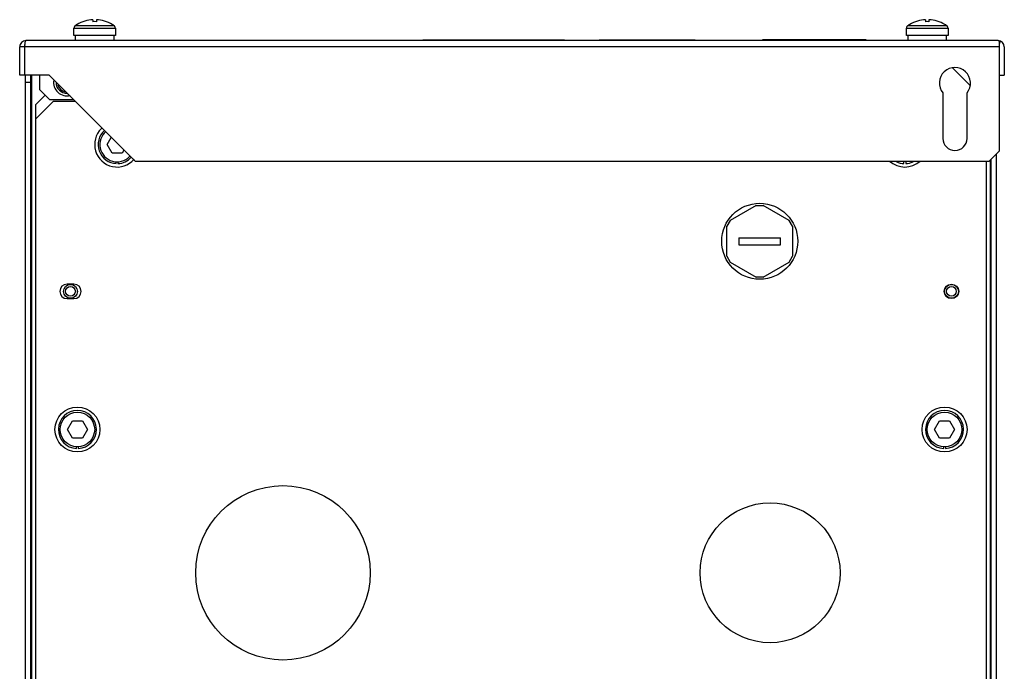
# Model space of a CAD drawing. Header units: millimetres. Extents: x 40 to 325, y 86 to 413.
# Tile 3 of 3: x 40 to 325, y 225 to 413. Entities that reach past the tile are written whole.
import ezdxf

# ---------------------------------------------------------------- set-up
doc = ezdxf.new("R2010")
doc.units = ezdxf.units.MM
doc.header["$LTSCALE"] = 32.711303
doc.layers.get('0').update_dxf_attribs({"linetype": 'CONTINUOUS'})

msp = doc.modelspace()

# ---------------------------------------------------------------- linework, layer by layer
at = {"color": 7, "linetype": 'CONTINUOUS'}
for p, q in [((55.22, 408.64), (55.22, 410.72)), ((55.22, 410.72), (67.22, 410.72)), ((55.66, 411.55), (66.77, 411.55)), ((56.1, 411.83), (56.13, 411.83)), ((60.72, 413.21), (60.72, 412.63)), ((61.71, 413.21), (61.71, 412.63)), ((66.3, 411.83), (66.34, 411.83)), ((67.22, 410.72), (67.22, 408.64)), ((296.22, 408.64), (296.22, 410.72)), ((296.22, 410.72), (308.22, 410.72)), ((296.66, 411.55), (307.77, 411.55)), ((297.1, 411.83), (297.13, 411.83)), ((301.72, 413.21), (301.72, 412.63)), ((302.71, 413.21), (302.71, 412.63)), ((307.3, 411.83), (307.34, 411.83)), ((308.22, 410.72), (308.22, 408.64)), ((67.22, 408.64), (55.22, 408.64)), ((55.72, 407.14), (55.72, 408.64)), ((66.72, 408.64), (66.72, 407.14)), ((308.22, 408.64), (296.22, 408.64)), ((296.72, 407.14), (296.72, 408.64)), ((307.72, 408.64), (307.72, 407.14)), ((39.52, 397.14), (39.52, 405.34)), ((323.02, 405.34), (39.52, 405.34)), ((41.02, 397.14), (41.02, 405.34)), ((322.72, 407.14), (41.32, 407.14)), ((156.22, 407.14), (156.22, 407.34)), ((156.22, 407.34), (197.22, 407.34)), ((157.72, 407.34), (157.72, 407.14)), ((185.72, 407.34), (185.72, 407.14)), ((197.22, 407.34), (197.22, 407.14)), ((207.22, 407.14), (207.22, 407.34)), ((207.22, 407.34), (235.02, 407.34)), ((235.02, 407.34), (235.02, 407.14)), ((254.52, 407.34), (254.52, 407.14)), ((284.52, 407.34), (254.52, 407.34)), ((266.85, 407.44), (266.85, 407.34)), ((266.85, 407.44), (273.52, 407.44)), ((269.52, 407.44), (269.52, 407.34)), ((270.85, 407.44), (270.85, 407.34)), ((273.52, 407.44), (273.52, 407.34)), ((284.52, 407.34), (284.52, 407.14)), ((323.36, 407.02), (323.02, 406.13)), ((323.02, 407.02), (323.02, 375.14)), ((324.52, 405.34), (324.52, 397.14)), ((314.64, 394.12), (309.48, 399.28)), ((48.02, 397.14), (39.52, 397.14)), ((41.22, 194.04), (41.22, 397.14)), ((42.72, 194.04), (42.72, 397.14)), ((43.02, 194.04), (43.02, 397.14)), ((45.22, 397.14), (45.22, 393.04)), ((48.02, 397.14), (73.02, 372.14)), ((323.02, 397.14), (324.52, 397.14)), ((42.72, 395.04), (41.22, 395.04)), ((46.92, 391.34), (44.22, 388.64)), ((45.22, 393.04), (48.22, 390.04)), ((306.72, 392.01), (306.72, 378.84)), ((313.72, 378.84), (313.72, 392.01)), ((49.22, 389.54), (44.22, 384.54)), ((44.22, 199.54), (44.22, 388.64)), ((55.12, 390.04), (48.22, 390.04)), ((55.62, 389.54), (49.22, 389.54)), ((64.83, 377.04), (66.03, 379.12)), ((66.27, 374.54), (64.83, 377.04)), ((69.16, 374.54), (66.27, 374.54)), ((69.69, 375.46), (69.16, 374.54)), ((320.02, 372.14), (323.02, 375.14)), ((322.22, 194.04), (322.22, 374.34)), ((67.47, 371.55), (67.47, 372.05)), ((67.97, 372.05), (67.97, 371.55)), ((320.02, 372.14), (73.02, 372.14)), ((295.47, 371.55), (295.47, 372.05)), ((295.97, 372.05), (295.97, 371.55)), ((319.22, 372.14), (319.22, 199.54)), ((320.42, 372.54), (320.42, 194.04)), ((320.72, 194.04), (320.72, 372.84)), ((252.74, 359.44), (245.2, 355.09)), ((252.74, 359.44), (254.7, 359.44)), ((262.24, 355.09), (254.7, 359.44)), ((245.2, 355.09), (244.22, 353.39)), ((263.22, 353.39), (262.24, 355.09)), ((244.22, 344.69), (244.22, 353.39)), ((263.22, 353.39), (263.22, 344.69)), ((247.72, 350.04), (247.72, 348.04)), ((247.72, 350.04), (259.72, 350.04)), ((247.72, 348.04), (259.72, 348.04)), ((259.72, 348.04), (259.72, 350.04)), ((244.22, 344.69), (245.2, 342.99)), ((245.2, 342.99), (252.74, 338.64)), ((254.7, 338.64), (262.24, 342.99)), ((262.24, 342.99), (263.22, 344.69)), ((55.22, 336.64), (53.22, 336.64)), ((254.7, 338.64), (252.74, 338.64)), ((53.22, 332.44), (55.22, 332.44)), ((53.33, 294.54), (54.77, 297.04)), ((54.77, 297.04), (57.66, 297.04)), ((57.66, 297.04), (59.1, 294.54)), ((304.33, 294.54), (305.77, 297.04)), ((305.77, 297.04), (308.66, 297.04)), ((308.66, 297.04), (310.1, 294.54)), ((54.77, 292.04), (53.33, 294.54)), ((59.1, 294.54), (57.66, 292.04)), ((305.77, 292.04), (304.33, 294.54)), ((310.1, 294.54), (308.66, 292.04)), ((57.66, 292.04), (54.77, 292.04)), ((308.66, 292.04), (305.77, 292.04)), ((55.97, 289.05), (55.97, 289.55)), ((56.47, 289.55), (56.47, 289.05)), ((306.97, 289.05), (306.97, 289.55)), ((307.47, 289.55), (307.47, 289.05))]:
    msp.add_line(p, q, dxfattribs=at)
for centre, radius in [((253.72, 349.04), 11), ((54.22, 334.54), 2), ((309.22, 334.54), 2.1), ((309.22, 334.54), 2), ((54.22, 334.54), 1.41), ((309.22, 334.54), 1.41), ((56.22, 294.54), 6.5), ((56.22, 294.54), 5), ((307.22, 294.54), 6.5), ((307.22, 294.54), 5), ((115.72, 253.04), 25.25), ((256.72, 253.04), 20.25)]:
    msp.add_circle(centre, radius, dxfattribs=at)
for centre, radius, start, end in [((56.22, 410.72), 1, 123.749, 180), ((61.22, 403.24), 10, 120.7955, 123.749), ((61.22, 403.24), 9.98, 92.8424, 120.6216), ((61.22, 403.24), 9.4, 86.9828, 93.0172), ((61.22, 403.24), 9.98, 59.3784, 87.1576), ((61.22, 403.24), 10, 56.251, 59.2045), ((66.22, 410.72), 1, 0, 56.251), ((297.22, 410.72), 1, 123.749, 180), ((302.22, 403.24), 10, 120.7955, 123.749), ((302.22, 403.24), 9.98, 92.8424, 120.6216), ((302.22, 403.24), 9.4, 86.9828, 93.0172), ((302.22, 403.24), 9.98, 59.3784, 87.1576), ((302.22, 403.24), 10, 56.251, 59.2045), ((307.22, 410.72), 1, 0, 56.251), ((41.32, 405.34), 1.8, 90, 180.0001), ((57.66, 405.14), 16.64, 178.1437, 179.3086), ((322.72, 405.34), 1.8, 0, 90), ((310.22, 394.84), 4.5, 321.0576, 218.9424), ((53.22, 395.04), 3.9, 170.1037, 284.0316), ((53.22, 395.04), 3.17, 180, 271.1104), ((53.22, 395.04), 2.77, 192.9166, 259.0777), ((67.72, 377.04), 6.5, 134.6649, 319.1943), ((67.72, 377.04), 5.5, 132.0424, 267.3947), ((67.72, 377.04), 5, 130.1382, 315.8299), ((310.22, 378.84), 3.5, 180, 360), ((67.72, 377.04), 5.5, 272.6053, 317.9652), ((295.72, 377.04), 6.5, 226.9922, 312.9967), ((295.72, 377.04), 5.5, 244.1449, 267.3947), ((295.72, 377.04), 5.5, 272.6053, 295.8551), ((53.22, 334.54), 2.1, 90, 270), ((55.22, 334.54), 2.1, 270, 90), ((56.22, 294.54), 5.5, 272.6053, 267.3947), ((307.22, 294.54), 5.5, 272.6053, 267.3947)]:
    msp.add_arc(centre, radius, start, end, dxfattribs=at)
msp.add_open_spline([(41.03, 405.68), (41.03, 405.87), (41.05, 406.22), (41.12, 406.69), (41.18, 406.97), (41.27, 407.14), (41.32, 407.14)], degree=3, knots=[0, 0, 0, 0, 0.383494, 0.695402, 0.903767, 1, 1, 1, 1], dxfattribs=at)
for points in [[(322.82, 407.13), (322.79, 407.14), (322.75, 407.14), (322.72, 407.14)], [(323.02, 407.02), (322.96, 407.07), (322.89, 407.11), (322.82, 407.13)]]:
    msp.add_open_spline(points, degree=3, dxfattribs=at)

doc.saveas('drawing.dxf')
